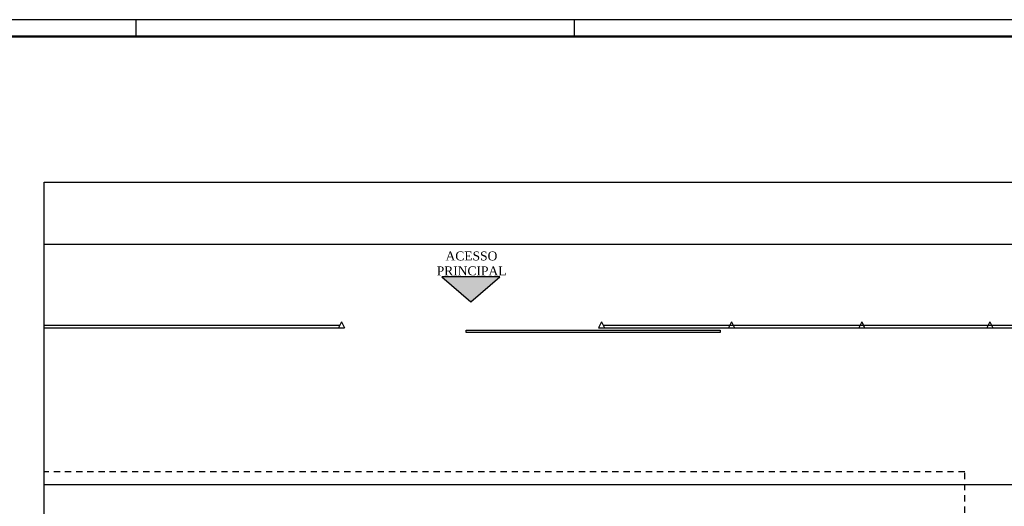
# Model space of a CAD drawing. Extents: x 116.9 to 167.9, y -246.1 to -216.8.
# Tile 9 of 13: x 130.2 to 150.1, y -226.6 to -216.8. Entities that reach past the tile are written whole.
import ezdxf

# ---------------------------------------------------------------- set-up
doc = ezdxf.new("R2010")
doc.units = 0
doc.header["$MEASUREMENT"] = 0
doc.linetypes.add('HIDDEN', pattern=[0.375, 0.25, -0.125])
doc.layers.get('0').update_dxf_attribs({"linetype": 'CONTINUOUS'})
doc.layers.add('paredes1', color=8, linetype='CONTINUOUS')
doc.layers.add('PRANCHA', color=8, linetype='CONTINUOUS')
doc.styles.add('LCR', font='TIMES.TTF', dxfattribs={"height": 0.2})

# ---------------------------------------------------------------- blocks, each defined once
blk = doc.blocks.new('A1 1-50')
at = {"layer": 'PRANCHA'}
for p, q in [((3837.076, 272.078), (3794.895, 272.078)), ((3801.761, 271.74), (3801.761, 272.078)), ((3810.59, 271.74), (3810.59, 272.078))]:
    blk.add_line(p, q, dxfattribs=at)
at = {"layer": 'PRANCHA', "const_width": 0.0506}
blk.add_lwpolyline([(3795.739, 271.74), (3795.739, 243.04), (3836.739, 243.04), (3836.739, 271.74), (3795.739, 271.74)], dxfattribs=at)

msp = doc.modelspace()

# ---------------------------------------------------------------- hatches: boundary and pattern name
at = {"layer": 'paredes1'}
h = msp.add_hatch(color=256, dxfattribs=at)
h.dxf.hatch_style = 1
h.paths.add_polyline_path([(138.735, -221.935), (139.316, -222.442), (139.898, -221.935)])

# ---------------------------------------------------------------- linework, layer by layer
for p, q in [((130.725, -221.28), (156.811, -221.28)), ((130.725, -222.913), (136.674, -222.913)), ((136.709, -222.843), (136.649, -222.963)), ((136.709, -222.843), (136.769, -222.963)), ((141.949, -222.843), (141.889, -222.963)), ((141.949, -222.843), (142.009, -222.963)), ((141.984, -222.913), (156.811, -222.913)), ((144.569, -222.843), (144.509, -222.963)), ((144.569, -222.843), (144.629, -222.963)), ((147.189, -222.843), (147.129, -222.963)), ((147.189, -222.843), (147.249, -222.963)), ((149.769, -222.843), (149.709, -222.963)), ((149.769, -222.843), (149.829, -222.963)), ((130.725, -222.963), (136.769, -222.963)), ((141.889, -222.963), (156.811, -222.963)), ((130.725, -226.117), (155.273, -226.117))]:
    msp.add_line(p, q, dxfattribs=at)
for points in [[(130.725, -220.03), (156.811, -220.03), (156.811, -241.749), (130.725, -241.749)], [(144.341, -223.057), (139.221, -223.057), (139.221, -223.011), (144.341, -223.011)]]:
    msp.add_lwpolyline(points, close=True, dxfattribs=at)
msp.add_lwpolyline([(138.735, -221.935), (139.316, -222.442), (139.898, -221.935), (138.735, -221.935)], dxfattribs=at)
at = {"layer": 'paredes1', "linetype": 'HIDDEN', "ltscale": 0.5}
msp.add_lwpolyline([(149.266, -227.361), (149.266, -225.861), (130.725, -225.861)], dxfattribs=at)

# ---------------------------------------------------------------- block references
msp.add_blockref('A1 1-50', (-3669.184, -488.84))

# ---------------------------------------------------------------- texts
at = {"layer": 'paredes1', "insert": (138.33, -221.428), "char_height": 0.18, "width": 1.96141, "attachment_point": 1, "style": 'LCR'}
msp.add_mtext('\\pi0.4773;ACESSO \\P\\pi0.29905;PRINCIPAL ', dxfattribs=at)

doc.saveas('drawing.dxf')
